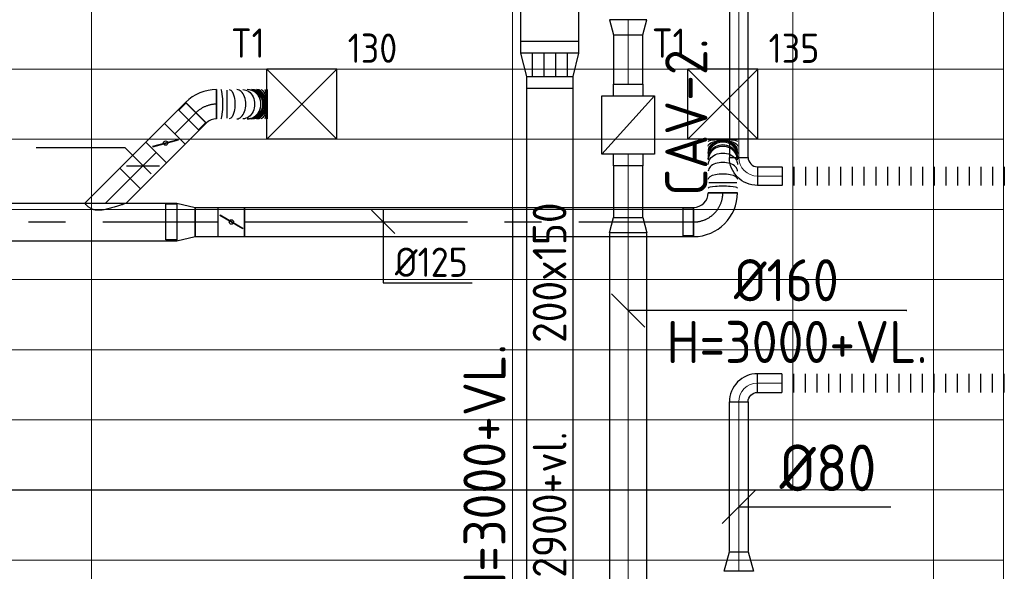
# Model space of a CAD drawing. Header units: millimetres. Extents: x -72915 to 21022, y 6278 to 52916.
# Tile 45 of 60: x -24122 to -19912, y 15600 to 17960. Entities that reach past the tile are written whole.
import ezdxf
from ezdxf.enums import TextEntityAlignment as Align

# ---------------------------------------------------------------- set-up
doc = ezdxf.new("R2010")
doc.units = ezdxf.units.MM
doc.header["$LTSCALE"] = 50
doc.linetypes.add('CENTER2', pattern=[28.575, 19.05, -3.175, 3.175, -3.175])
for name, color, linetype in [('4plfd', 254, 'Continuous'), ('WL570---_RETOUR', 100, 'Continuous'), ('WL570---_TOEVOER', 200, 'Continuous'), ('WL570---_TOEVOER_HL', 1, 'Continuous'), ('WL570---_TOEVOER_RST', 200, 'Continuous'), ('WL570---_TOEVOER_RST_HL', 1, 'Continuous'), ('WM570---_RETOUR', 2, 'Continuous'), ('WM570---_TOEVOER', 2, 'Continuous'), ('WM570---_TOEVOER_PR', 2, 'Continuous'), ('WM570---_TOEVOER_RST_PR', 1, 'Continuous')]:
    doc.layers.add(name, color=color, linetype=linetype)
for name, color, linetype, lineweight in [('WL570---_BESTAAND-HARTLIJN', 161, 'Continuous', 0), ('WL570---_BESTAAND-RETOUR', 140, 'Continuous', 0), ('WL570---_BESTAAND-TOEVOER', 180, 'Continuous', 0)]:
    doc.layers.add(name, color=color, linetype=linetype, lineweight=lineweight)
doc.styles.add('BURO-025', font='ISO96.shx', dxfattribs={"height": 125})
doc.styles.add('MAATVOERING', font='ISO')

# ---------------------------------------------------------------- blocks, each defined once
blk = doc.blocks.new('FLLINE80')
blk.add_line((0, -40), (0, 40))
blk = doc.blocks.new('OEX8000100000')
at = {"rotation": 180}
for p in [(50, 0), (100, 0), (150, 0), (200, 0), (250, 0), (300, 0), (350, 0), (400, 0), (450, 0), (500, 0), (550, 0), (600, 0), (650, 0), (700, 0), (750, 0), (800, 0), (850, 0), (900, 0), (950, 0), (1000, 0)]:
    blk.add_blockref('FLLINE80', p, dxfattribs=at)
blk = doc.blocks.new('KARO')
for p, q in [((1, 0.5), (0, 0.5)), ((0, -0.5), (1, -0.5))]:
    blk.add_line(p, q)
at = {"invisible_edges": 15}
blk.add_3dface([(0, 0.5), (0, -0.5), (1, -0.5), (1, 0.5)], dxfattribs=at)
at = {"layer": 'WL570---_BESTAAND-HARTLIJN'}
blk.add_line((0, 0), (1, 0), dxfattribs=at)
blk = doc.blocks.new('OBO8000090H')
blk.add_lwpolyline([(40, -80, 0.414214), (-80, 40), (-80, -40, -0.414214), (-40, -80)], format="xyb", close=True)
at = {"invisible_edges": 15}
for points in [[(-73.1, -40.6), (-59.2, 38.2), (-80, 40), (-80, -40)], [(-66.3, -42.4), (-39, 32.8), (-59.2, 38.2), (-73.1, -40.6)], [(-60, -45.4), (-20, 23.9), (-39, 32.8), (-66.3, -42.4)], [(-54.3, -49.4), (-2.9, 11.9), (-20, 23.9), (-60, -45.4)], [(-49.4, -54.3), (11.9, -2.9), (-2.9, 11.9), (-54.3, -49.4)], [(-45.4, -60), (23.9, -20), (11.9, -2.9), (-49.4, -54.3)], [(-42.4, -66.3), (32.8, -39), (23.9, -20), (-45.4, -60)], [(-40.6, -73.1), (38.2, -59.2), (32.8, -39), (-42.4, -66.3)], [(-40, -80), (40, -80), (38.2, -59.2), (-40.6, -73.1)]]:
    blk.add_3dface(points, dxfattribs=at)
at = {"layer": 'WL570---_BESTAAND-HARTLIJN'}
blk.add_arc((-80, -80), 80, 0, 90, dxfattribs=at)
blk = doc.blocks.new('OSV125800830G')
blk.add_lwpolyline([(0, -62.5), (84, -40), (84, 40), (0, 62.5)], close=True)
at = {"layer": 'WL570---_BESTAAND-HARTLIJN'}
blk.add_line((0, 0), (84, 0), dxfattribs=at)
blk = doc.blocks.new('VBX1251250012525000')
blk.add_lwpolyline([(50, -112.5), (300, -112.5), (300, 112.5), (50, 112.5)], close=True)
for points in [[(50, 62.5), (0, 62.5), (0, -62.5), (50, -62.5)], [(300, -62.5), (350, -62.5), (350, 62.5), (300, 62.5)]]:
    blk.add_lwpolyline(points)
at = {"layer": 'WL570---_BESTAAND-HARTLIJN'}
blk.add_line((300, 0), (350, 0), dxfattribs=at)
at = {"layer": 'WL570---_BESTAAND-TOEVOER'}
blk.add_line((50, -112.5), (300, 112.5), dxfattribs=at)
blk = doc.blocks.new('OSV1601250650K')
blk.add_lwpolyline([(-65.3, -80), (0, -62.5), (0, 62.5), (-65.3, 80)], close=True)
at = {"layer": 'WL570---_BESTAAND-HARTLIJN'}
blk.add_line((-65.3, 0), (0, 0), dxfattribs=at)
blk = doc.blocks.new('*X148')
for p, q in [((50, 200), (150, 200)), ((50, 150), (150, 150)), ((50, 100), (150, 100)), ((50, 50), (150, 50))]:
    blk.add_line(p, q)
blk = doc.blocks.new('VTR25020020015025-0')
at = {"layer": 'WL570---_RETOUR'}
for p, q in [((50, 125), (0, 125)), ((0, 125), (0, -125)), ((200, 100), (150, 100)), ((200, -100), (200, 100)), ((0, -125), (50, -125)), ((150, -100), (200, -100))]:
    blk.add_line(p, q, dxfattribs=at)
blk.add_lwpolyline([(50, -125), (150, -100), (150, 100), (50, 125)], close=True, dxfattribs=at)
blk.add_blockref('*X148', (0, -125), dxfattribs=at)
blk = doc.blocks.new('KARH')
for p, q in [((1, 0.5), (0, 0.5)), ((0, -0.5), (1, -0.5))]:
    blk.add_line(p, q)
at = {"invisible_edges": 15}
blk.add_3dface([(0, 0.5), (0, -0.5), (1, -0.5), (1, 0.5)], dxfattribs=at)
blk = doc.blocks.new('MVLINE')
blk.add_line((35.4, -35.4), (-35.4, 35.4))
blk = doc.blocks.new('Groep-73')
at = {"color": 8, "linetype": 'Continuous', "lineweight": 13}
for p, q in [((-22154.9, 16299.1), (-54820.8, 16299.1)), ((-22154.9, 15999.1), (-54820.8, 15999.1)), ((-22154.9, 15699.1), (-54820.8, 15699.1)), ((-22154.9, 15399.1), (-54820.8, 15399.1)), ((-65620, 15099.1), (-22154.9, 15099.1)), ((-22154.9, 14799.1), (-65620, 14799.1)), ((-22154.9, 14499.1), (-65620, 14499.1)), ((-22154.9, 14199.1), (-65620, 14199.1))]:
    blk.add_line(p, q, dxfattribs=at)
blk = doc.blocks.new('Groep-79')
at = {"color": 8, "linetype": 'Continuous', "lineweight": 13}
for p, q in [((-26054.9, 18999.1), (-26054.9, 10356)), ((-24254.9, 18999.1), (-24254.9, 11032.8)), ((-22454.9, 18999.1), (-22454.9, 11772.4)), ((-22154.9, 11902), (-22154.9, 18999.1)), ((-22154.9, 18999.1), (-22154.9, 11902))]:
    blk.add_line(p, q, dxfattribs=at)
at = {"color": 8}
blk.add_blockref('Groep-73', (0, 0), dxfattribs=at)
blk = doc.blocks.new('Block plafond 1e verd')
at = {"layer": '4plfd'}
blk.add_blockref('Groep-79', (22004.9, -19149), dxfattribs=at)
blk = doc.blocks.new('*U426')
at = {"color": 0, "ltscale": 10}
for p, q in [((150, 150, -2500), (-150, 150, -2500)), ((-150, -150, -2500), (-150, 150, -2500)), ((150, -150, -2500), (-150, 150, -2500)), ((-150, -150, -2500), (150, 150, -2500)), ((150, -150, -2500), (150, 150, -2500)), ((150, -150, -2500), (-150, -150, -2500))]:
    blk.add_line(p, q, dxfattribs=at)
at = {"layer": 'WL570---_TOEVOER_RST_HL', "linetype": 'CENTER2'}
blk.add_circle((0, 0, -2500), 0.075, dxfattribs=at)
at = {"layer": 'WL570---_TOEVOER_RST', "color": 2, "style": 'BURO-025'}
for tag in ['MC', 'Q']:
    blk.add_attdef(tag, text='', height=125, dxfattribs=at).set_placement((0, 0), align=Align.MIDDLE)
at = {"layer": 'WM570---_TOEVOER_RST_PR', "color": 2, "style": 'BURO-025'}
blk.add_attdef('POSNR', text='', height=125, dxfattribs=at).set_placement((0, 0), align=Align.MIDDLE)
blk = doc.blocks.new('*U493')
at = {"color": 0, "ltscale": 10}
for p, q in [((0, 62.5, -2700), (127, 62.5, -2700)), ((127, 62.5, -2700), (127, -62.5, -2700)), ((0, -62.5, -2700), (127, -62.5, -2700))]:
    blk.add_line(p, q, dxfattribs=at)
at = {"layer": 'WL570---_TOEVOER_HL', "linetype": 'CENTER2'}
blk.add_line((0, 0, -2700), (127, 0, -2700), dxfattribs=at)
at = {"layer": 'WM570---_TOEVOER_PR', "color": 2, "style": 'BURO-025'}
blk.add_attdef('POSNR', text='', height=125, dxfattribs=at).set_placement((0, 0), align=Align.MIDDLE)
blk = doc.blocks.new('*U494')
at = {"color": 0, "ltscale": 10}
for p, q in [((-5.4, 78.6, -2700), (26, 109.9, -2700)), ((26, 109.9, -2700), (109.9, 26, -2700)), ((-96.1, -59.4, -2700), (-96.1, 59.4, -2700)), ((-51.8, -62.5, -2700), (-51.8, 62.5, -2700)), ((-7.6, 80.8, -2700), (80.8, -7.6, -2700)), ((-5.4, 78.6, -2700), (78.6, -5.4, -2700)), ((78.6, -5.4, -2700), (109.9, 26, -2700))]:
    blk.add_line(p, q, dxfattribs=at)
for radius in [62.6, 187.6]:
    blk.add_arc((-51.8, 125.1, -2700), radius, 270, 315, dxfattribs=at)
at = {"layer": 'WL570---_TOEVOER_HL', "linetype": 'CENTER2'}
blk.add_arc((-51.8, 125.1, -2700), 125.1, 270, 315, dxfattribs=at)
at = {"layer": 'WM570---_TOEVOER_PR', "color": 2, "style": 'BURO-025'}
blk.add_attdef('POSNR', text='', height=125, dxfattribs=at).set_placement((0, 0), align=Align.MIDDLE)
blk = doc.blocks.new('*U495')
at = {"color": 0, "ltscale": 10}
for p, q in [((0, -62.5, -2700), (0, 62.5, -2700)), ((215.5, 62.5, -2700), (215.5, -62.5, -2700))]:
    blk.add_line(p, q, dxfattribs=at)
for centre, major_axis, ratio, start_param, end_param in [((18.5, 0, -2700), (0, -62.5), 0.131512, 0, 3.141593), ((86.3, 0, -2700), (0, -62.5), 0.613451, 0, 3.141593), ((131, 0, -2700), (0, -62.5), 0.931354, 0, 3.141593), ((150, 0, -2700), (0, 62.5), 0.931354, 3.141593, 6.283185), ((172.4, 0, -2700), (0, 62.5), 0.613451, 3.141593, 6.283185), ((206.3, 0, -2700), (0, 62.5), 0.131512, 3.141593, 6.283185)]:
    blk.add_ellipse(centre, major_axis=major_axis, ratio=ratio, start_param=start_param, end_param=end_param, dxfattribs=at)
at = {"color": 0, "ltscale": 10, "extrusion": (0, 0, -1)}
for centre, major_axis, ratio, start_param, end_param in [((54.2, 0, -2700), (0, 62.5), 0.385593, 0, 3.141593), ((112.5, 0, -2700), (0, 62.5), 0.799591, 0, 3.141593), ((135.8, 0, -2700), (0, 62.5), 0.965568, 0, 3.141593), ((141.7, 0, -2700), (0, 62.5), 0.965568, 0, 3.141593), ((159.3, 0, -2700), (0, -62.5), 0.799591, 3.141593, 6.283185), ((188.4, 0, -2700), (0, -62.5), 0.385593, 3.141593, 6.283185)]:
    blk.add_ellipse(centre, major_axis=major_axis, ratio=ratio, start_param=start_param, end_param=end_param, dxfattribs=at)
at = {"layer": 'WM570---_TOEVOER_PR', "color": 2, "style": 'BURO-025'}
blk.add_attdef('POSNR', text='', height=125, dxfattribs=at).set_placement((0, 0), align=Align.MIDDLE)
blk = doc.blocks.new('*U499')
at = {"ltscale": 10}
for p, q in [((-56.4, 62.5, -2700), (56.4, 62.5, -2700)), ((-56.4, -62.5, -2700), (-56.4, 62.5, -2700)), ((56.4, 62.5, -2700), (56.4, -62.5, -2700)), ((-49.4, 27.3, -2700), (-48.4, 29.1, -2700)), ((48.4, -29.1, -2700), (-49.4, 27.3, -2700)), ((49.4, -27.3, -2700), (-48.4, 29.1, -2700)), ((48.4, -29.1, -2700), (49.4, -27.3, -2700)), ((-56.4, -62.5, -2700), (56.4, -62.5, -2700))]:
    blk.add_line(p, q, dxfattribs=at)
blk.add_circle((0, 0, -2700), 9.41, dxfattribs=at)
at = {"layer": 'WL570---_TOEVOER', "color": 2, "style": 'BURO-025'}
blk.add_attdef('I', text='', height=125, dxfattribs=at).set_placement((0, 0), align=Align.MIDDLE)
at = {"layer": 'WM570---_TOEVOER_PR', "color": 2, "style": 'BURO-025'}
blk.add_attdef('POSNR', text='', height=125, dxfattribs=at).set_placement((0, 0), align=Align.MIDDLE)
blk = doc.blocks.new('*U500')
at = {"color": 0, "ltscale": 10}
for p, q in [((0, 62.5, -2700), (157.5, 62.5, -2700)), ((157.5, 62.5, -2700), (157.5, -62.5, -2700)), ((0, -62.5, -2700), (157.5, -62.5, -2700))]:
    blk.add_line(p, q, dxfattribs=at)
at = {"layer": 'WL570---_TOEVOER_HL', "linetype": 'CENTER2'}
blk.add_line((0, 0, -2700), (157.5, 0, -2700), dxfattribs=at)
at = {"layer": 'WM570---_TOEVOER_PR', "color": 2, "style": 'BURO-025'}
blk.add_attdef('POSNR', text='', height=125, dxfattribs=at).set_placement((0, 0), align=Align.MIDDLE)
blk = doc.blocks.new('*U501')
at = {"color": 0, "ltscale": 10}
for p, q in [((0, 88.4, -2700), (150.4, -62.1, -2700)), ((150.4, -62.1, -2700), (62.1, -150.4, -2700)), ((0, -88.4, -2700), (62.1, -150.4, -2700))]:
    blk.add_line(p, q, dxfattribs=at)
blk.add_spline([(-0.3, -87.7, -2700), (-1, -85.6, -2700), (-2.2, -82.1, -2700), (-3.9, -77.3, -2700), (-6, -71.3, -2700), (-8.4, -64.1, -2700), (-11.1, -55.9, -2700), (-14.1, -46.8, -2700), (-17.1, -37, -2700), (-20.1, -26.6, -2700), (-23, -15.9, -2700), (-25.5, -5.1, -2700), (-27.7, 5.5, -2700), (-29.2, 15.8, -2700), (-30, 25.5, -2700), (-30, 34.4, -2700), (-29.2, 42.6, -2700), (-27.7, 49.8, -2700), (-25.5, 56.2, -2700), (-23, 61.9, -2700), (-20.1, 66.9, -2700), (-17.1, 71.2, -2700), (-14.1, 75, -2700), (-11.1, 78.2, -2700), (-8.4, 81, -2700), (-6, 83.3, -2700), (-3.9, 85.1, -2700), (-2.2, 86.6, -2700), (-1, 87.6, -2700), (-0.3, 88.2, -2700), (0, 88.4, -2700)], degree=3, dxfattribs=at)
at = {"layer": 'WL570---_TOEVOER_HL', "linetype": 'CENTER2'}
blk.add_line((0, 0, -2700), (106.3, -106.3, -2700), dxfattribs=at)
at = {"layer": 'WM570---_TOEVOER_PR', "color": 2, "style": 'BURO-025'}
blk.add_attdef('POSNR', text='', height=125, dxfattribs=at).set_placement((0, 0), align=Align.MIDDLE)
blk = doc.blocks.new('*U502')
at = {"color": 0, "ltscale": 10}
for p, q in [((0, 80, -2700), (1745.3, 80, -2700)), ((0, -80, -2700), (0, 80, -2700)), ((1745.3, 80, -2700), (1745.3, -80, -2700)), ((0, -80, -2700), (1745.3, -80, -2700))]:
    blk.add_line(p, q, dxfattribs=at)
at = {"layer": 'WL570---_TOEVOER_HL', "linetype": 'CENTER2'}
blk.add_line((0, 0, -2700), (1745.3, 0, -2700), dxfattribs=at)
at = {"layer": 'WM570---_TOEVOER_PR', "color": 2, "style": 'BURO-025'}
blk.add_attdef('POSNR', text='', height=125, dxfattribs=at).set_placement((0, 0), align=Align.MIDDLE)
blk = doc.blocks.new('*U503')
at = {"color": 0, "ltscale": 10}
for p, q in [((0, 76, -2700), (-46.7, 76, -2700)), ((-46.7, -76, -2700), (-46.7, 76, -2700)), ((-46.7, -76, -2700), (-46.7, 76, -2700)), ((0, 80, -2700), (78.2, 62.5, -2700)), ((0, 80, -2700), (0, -80, -2700)), ((78.2, 62.5, -2700), (78.2, -62.5, -2700)), ((0, -76, -2700), (-46.7, -76, -2700)), ((0, -80, -2700), (78.2, -62.5, -2700))]:
    blk.add_line(p, q, dxfattribs=at)
at = {"layer": 'WL570---_TOEVOER_HL', "linetype": 'CENTER2'}
blk.add_line((0, 0, -2700), (78.2, 0, -2700), dxfattribs=at)
for centre in [(0, 0, -2700), (78.2, 0, -2700)]:
    blk.add_circle(centre, 0.075, dxfattribs=at)
at = {"layer": 'WM570---_TOEVOER_PR', "color": 2, "style": 'BURO-025'}
blk.add_attdef('POSNR', text='', height=125, dxfattribs=at).set_placement((0, 0), align=Align.MIDDLE)
blk = doc.blocks.new('*U504')
at = {"color": 0, "ltscale": 10}
for p, q in [((0, 62.5, -2700), (99.3, 62.5, -2700)), ((0, -62.5, -2700), (0, 62.5, -2700)), ((0, -62.5, -2700), (99.3, -62.5, -2700))]:
    blk.add_line(p, q, dxfattribs=at)
at = {"layer": 'WL570---_TOEVOER_HL', "linetype": 'CENTER2'}
blk.add_line((0, 0, -2700), (99.3, 0, -2700), dxfattribs=at)
at = {"layer": 'WM570---_TOEVOER_PR', "color": 2, "style": 'BURO-025'}
blk.add_attdef('POSNR', text='', height=125, dxfattribs=at).set_placement((0, 0), align=Align.MIDDLE)
blk = doc.blocks.new('*U505')
at = {"ltscale": 10}
for p, q in [((-56.5, 62.5, -2700), (56.5, 62.5, -2700)), ((-56.5, -62.5, -2700), (-56.5, 62.5, -2700)), ((56.5, 62.5, -2700), (56.5, -62.5, -2700)), ((-49.4, 27.3, -2700), (-48.4, 29.1, -2700)), ((48.4, -29.1, -2700), (-49.4, 27.3, -2700)), ((49.4, -27.3, -2700), (-48.4, 29.1, -2700)), ((48.4, -29.1, -2700), (49.4, -27.3, -2700)), ((-56.5, -62.5, -2700), (56.5, -62.5, -2700))]:
    blk.add_line(p, q, dxfattribs=at)
blk.add_circle((0, 0, -2700), 9.41, dxfattribs=at)
at = {"layer": 'WL570---_TOEVOER', "color": 2, "style": 'BURO-025'}
blk.add_attdef('I', text='', height=125, dxfattribs=at).set_placement((0, 0), align=Align.MIDDLE)
at = {"layer": 'WM570---_TOEVOER_PR', "color": 2, "style": 'BURO-025'}
blk.add_attdef('POSNR', text='', height=125, dxfattribs=at).set_placement((0, 0), align=Align.MIDDLE)
blk = doc.blocks.new('*U506')
at = {"color": 0, "ltscale": 10}
for p, q in [((0, 62.5, -2700), (1919.9, 62.5, -2700)), ((0, -62.5, -2700), (0, 62.5, -2700)), ((1919.9, 62.5, -2700), (1919.9, -62.5, -2700)), ((0, -62.5, -2700), (1919.9, -62.5, -2700))]:
    blk.add_line(p, q, dxfattribs=at)
at = {"layer": 'WL570---_TOEVOER_HL', "linetype": 'CENTER2'}
blk.add_line((0, 0, -2700), (1919.9, 0, -2700), dxfattribs=at)
at = {"layer": 'WM570---_TOEVOER_PR', "color": 2, "style": 'BURO-025'}
blk.add_attdef('POSNR', text='', height=125, dxfattribs=at).set_placement((0, 0), align=Align.MIDDLE)
blk = doc.blocks.new('*U507')
at = {"color": 0, "ltscale": 10}
for p, q in [((-169.3, -59.375, -2700), (-169.3, 59.375, -2700)), ((-125, -62.5, -2700), (-125, 62.5, -2700)), ((62.5, -125, -2700), (-62.5, -125, -2700)), ((-59.375, -125, -2700), (-59.375, -169.3, -2700)), ((59.375, -125, -2700), (-59.375, -125, -2700)), ((59.375, -125, -2700), (59.375, -169.3, -2700)), ((59.375, -169.3, -2700), (-59.375, -169.3, -2700))]:
    blk.add_line(p, q, dxfattribs=at)
for radius in [187.5, 62.5]:
    blk.add_arc((-125, -125, -2700), radius, 0, 90, dxfattribs=at)
at = {"layer": 'WL570---_TOEVOER_HL', "linetype": 'CENTER2'}
blk.add_arc((-125, -125, -2700), 125, 0, 90, dxfattribs=at)
at = {"layer": 'WM570---_TOEVOER_PR', "color": 2, "style": 'BURO-025'}
blk.add_attdef('POSNR', text='', height=125, dxfattribs=at).set_placement((0, 0), align=Align.MIDDLE)
blk = doc.blocks.new('*U508')
at = {"color": 0, "ltscale": 10}
for p, q in [((0, -62.5, -2700), (0, 62.5, -2700)), ((228.6, 62.5, -2700), (228.6, -62.5, -2700))]:
    blk.add_line(p, q, dxfattribs=at)
for centre, major_axis, ratio, start_param, end_param in [((19.7, 0, -2700), (0, -62.5), 0.12997, 0, 3.141593), ((92, 0, -2700), (0, -62.5), 0.607244, 0, 3.141593), ((140.3, 0, -2700), (0, -62.5), 0.925802, 0, 3.141593), ((158.5, 0, -2700), (0, 62.5), 0.925802, 3.141593, 6.283185), ((182.6, 0, -2700), (0, 62.5), 0.607244, 3.141593, 6.283185), ((218.8, 0, -2700), (0, 62.5), 0.12997, 3.141593, 6.283185)]:
    blk.add_ellipse(centre, major_axis=major_axis, ratio=ratio, start_param=start_param, end_param=end_param, dxfattribs=at)
at = {"color": 0, "ltscale": 10, "extrusion": (0, 0, -1)}
for centre, major_axis, ratio, start_param, end_param in [((57.8, 0, -2700), (0, 62.5), 0.381274, 0, 3.141593), ((120.2, 0, -2700), (0, 62.5), 0.792865, 0, 3.141593), ((145.7, 0, -2700), (0, 62.5), 0.961513, 0, 3.141593), ((168.5, 0, -2700), (0, -62.5), 0.792865, 3.141593, 6.283185), ((199.7, 0, -2700), (0, -62.5), 0.381274, 3.141593, 6.283185)]:
    blk.add_ellipse(centre, major_axis=major_axis, ratio=ratio, start_param=start_param, end_param=end_param, dxfattribs=at)
at = {"layer": 'WM570---_TOEVOER_PR', "color": 2, "style": 'BURO-025'}
blk.add_attdef('POSNR', text='', height=125, dxfattribs=at).set_placement((0, 0), align=Align.MIDDLE)
blk = doc.blocks.new('*U511')
at = {"layer": 'WM570---_TOEVOER', "color": 0, "ltscale": 10}
for p, q in [((50, -50), (-50, 50)), ((0, 50), (0, -259.7)), ((0, -259.7), (380.4, -259.7))]:
    blk.add_line(p, q, dxfattribs=at)
at = {"layer": 'WM570---_TOEVOER', "color": 0, "style": 'BURO-025'}
blk.add_text('%%c125', height=125, dxfattribs=at).set_placement((50, -234.7))
blk = doc.blocks.new('*U512')
at = {"layer": 'WM570---_TOEVOER', "color": 0, "ltscale": 10}
for p, q in [((-76.2, 76.2), (-456.5, 76.2)), ((35.4, -35.4), (-76.2, 76.2)), ((-70.7, 0), (70.7, 0))]:
    blk.add_line(p, q, dxfattribs=at)

msp = doc.modelspace()

# ---------------------------------------------------------------- linework, layer by layer
msp.add_line((-63469.2, 15948.4), (-20816.9, 15948.4))
at = {"layer": 'WL570---_BESTAAND-RETOUR'}
msp.add_line((-20816.9, 15948.4), (-20816.9, 19548.4), dxfattribs=at)
at = {"layer": 'WL570---_TOEVOER'}
msp.add_line((-22015.4, 17148.4), (-22015.4, 16848.4), dxfattribs=at)
at = {"layer": 'WM570---_RETOUR'}
for points in [[(-20330.7, 16716.1), (-20329, 16716.1), (-21519.2, 16716.1)], [(-21047.3, 15876.2), (-20923.3, 15876.2), (-20397.1, 15876.2)]]:
    msp.add_lwpolyline(points, dxfattribs=at)

# ---------------------------------------------------------------- block references
at = {"layer": 'WL570---_RETOUR'}
for name, p, xscale, yscale, zscale, rotation in [('KARH', (-21855.6, 18741.6), 875.4607482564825, 250, 200, 270), ('KARO', (-21047.3, 17370.5), 641.4805336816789, 80, 80, 90), ('KARO', (-21520.4, 17894.9), 210.0606510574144, 125, 125, 270), ('KARH', (-21855.6, 14661.4), 3004.563311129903, 200, 150, 90.00000000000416), ('KARO', (-21520.4, 17333), 222.4998684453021, 125, 125, 270), ('KARO', (-21520.4, 15203.5), 1842.241914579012, 160, 160, 90.00000000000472), ('KARO', (-20862.6, 16405.4), 104.6717615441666, 80, 80, 180), ('KARO', (-21047.3, 16326.1), -641.4805336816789, 80, 80, 90)]:
    msp.add_blockref(name, p, dxfattribs=dict(at, xscale=xscale, yscale=yscale, zscale=zscale, rotation=rotation))
for name, p, rotation in [('OSV1601250650K', (-21520.4, 17894.9), 270), ('VTR25020020015025-0', (-21855.6, 17866.7), 270.0000000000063), ('OBO8000090H', (-21047.3, 16405.4), 90), ('OEX8000100000', (-19862, 16405.4), 180)]:
    msp.add_blockref(name, p, dxfattribs=dict(at, rotation=rotation))
at = {"layer": 'WL570---_RETOUR', "xscale": -1}
for name, p, rotation in [('VBX1251250012525000', (-21520.4, 17684.5), 90), ('OBO8000090H', (-21047.3, 17291.2), 90), ('OSV1601250650K', (-21520.4, 17113.5), 270), ('OSV125800830G', (-21047.3, 15600.4), 270)]:
    msp.add_blockref(name, p, dxfattribs=dict(at, rotation=rotation))
at = {"layer": 'WL570---_RETOUR', "xscale": -104.6717615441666, "yscale": 80, "zscale": 80}
msp.add_blockref('KARO', (-20862.6, 17291.2), dxfattribs=at)
at = {"layer": 'WL570---_RETOUR', "xscale": -1}
msp.add_blockref('OEX8000100000', (-19862, 17291.2), dxfattribs=at)
at = {"layer": 'WL570---_TOEVOER'}
ref = msp.add_blockref('*U426', (-22915.4, 17598.7, 2500), dxfattribs=at)
ref.add_attrib('Q', '130', (-22719.7, 17775.7), dxfattribs={"layer": 'WL570---_TOEVOER_RST', "color": 2, "height": 125, "style": 'BURO-025'})
ref.add_attrib('MC', 'T1', (-23218.7, 17797.7), dxfattribs={"layer": 'WL570---_TOEVOER_RST', "color": 2, "height": 125, "style": 'BURO-025'})
ref = msp.add_blockref('*U426', (-21115.4, 17598.4, 2500), dxfattribs=at)
ref.add_attrib('Q', '135', (-20919.7, 17775.4), dxfattribs={"layer": 'WL570---_TOEVOER_RST', "color": 2, "height": 125, "style": 'BURO-025'})
ref.add_attrib('MC', 'T1', (-21418.7, 17797.4), dxfattribs={"layer": 'WL570---_TOEVOER_RST', "color": 2, "height": 125, "style": 'BURO-025'})
for name, p, rotation in [('*U494', (-23331.7, 17598.7, 2700), 180), ('*U493', (-23458.1, 17472.3, 2700), 44.99999999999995), ('*U499', (-23498, 17432.3, 2700), 225), ('*U500', (-23537.9, 17392.4, 2700), 224.9999999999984), ('*U508', (-21115.4, 17219.8, 2700), 90), ('*U501', (-23755.5, 17174.8, 2700), 90), ('*U507', (-21115.4, 17094.8, 2700), 270)]:
    msp.add_blockref(name, p, dxfattribs=dict(at, rotation=rotation))
for name, p in [('*U495', (-23279.9, 17598.7, 2700)), ('*U502', (-25195.9, 17094.8, 2700)), ('*U503', (-23450.6, 17094.8, 2700)), ('*U504', (-23372.4, 17094.8, 2700)), ('*U505', (-23216.7, 17094.8, 2700)), ('*U506', (-23160.2, 17094.8, 2700))]:
    msp.add_blockref(name, p, dxfattribs=at)
at = {"layer": 'WM570---_RETOUR', "yscale": 2, "zscale": 2}
for p, xscale, rotation in [((-21520.4, 16716.1), -2, 270.0000000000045), ((-21047.3, 15876.2), 2, 90)]:
    msp.add_blockref('MVLINE', p, dxfattribs=dict(at, xscale=xscale, rotation=rotation))
at = {"layer": 'WM570---_TOEVOER'}
for name, p in [('Block plafond 1e verd', (-19765.4, 20598.3)), ('*U512', (-23594.9, 17335.5, 2700)), ('*U511', (-22568, 17094.8, 2700))]:
    msp.add_blockref(name, p, dxfattribs=at)

# ---------------------------------------------------------------- texts
at = {"layer": 'WM570---_RETOUR', "style": 'MAATVOERING'}
for s, height, p in [('CAV-2.', 180, (-21181.8, 17206)), ('200x150', 144, (-21784.4, 16577.4)), ('H=3000+VL.', 180, (-22044.7, 15458.6)), ('o.k.=2900+vl.', 144, (-21784.4, 15222.2))]:
    msp.add_text(s, height=height, rotation=90, dxfattribs=at).set_placement(p)
for s, height, p in [('%%c160', 180, (-21068.5, 16755.6)), ('H=3000+VL.', 180, (-21355.6, 16491.6)), ('%%c80', 200, (-20873.3, 15942.9))]:
    msp.add_text(s, height=height, dxfattribs=at).set_placement(p)

doc.saveas('drawing.dxf')
